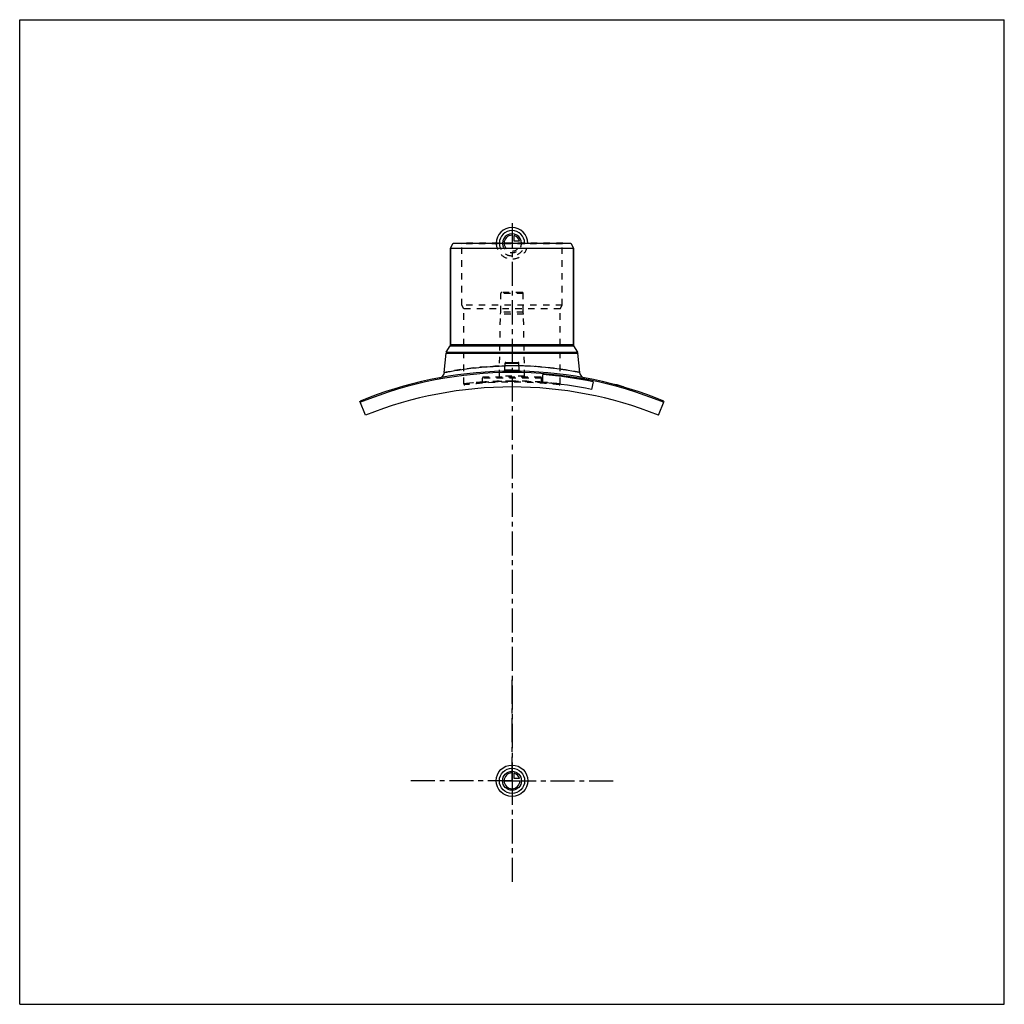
# Model space of a CAD drawing. Header units: millimetres. Extents: x 0 to 1000, y 0 to 1000.
import ezdxf

# ---------------------------------------------------------------- set-up
doc = ezdxf.new("R2010")
doc.units = ezdxf.units.MM
doc.header["$LTSCALE"] = 65.185185
doc.linetypes.add('CENTER', pattern=[0.6, 0.375, -0.075, 0.075, -0.075])
doc.linetypes.add('HIDDEN', pattern=[0.2, 0.1, -0.1])
doc.layers.get('0').update_dxf_attribs({"linetype": 'CONTINUOUS'})
for name, color, linetype in [('ACHSEN_S', 7, 'CONTINUOUS'), ('FASEN', 7, 'CONTINUOUS'), ('KOERPER', 7, 'CONTINUOUS'), ('KONST.EL_MIT_GEO', 7, 'CONTINUOUS'), ('KURVEN', 7, 'CONTINUOUS')]:
    doc.layers.add(name, color=color, linetype=linetype)

msp = doc.modelspace()

# ---------------------------------------------------------------- linework, layer by layer
at = {"color": 7, "linetype": 'Continuous'}
for p, q in [((0, 0), (0, 1000)), ((0, 1000), (1000, 1000)), ((1000, 0), (1000, 1000)), ((0, 0), (1000, 0))]:
    msp.add_line(p, q, dxfattribs=at)
at = {"layer": 'ACHSEN_S', "color": 2, "linetype": 'CENTER'}
msp.add_line((500, 793.2), (500, 206.8), dxfattribs=at)
at = {"layer": 'FASEN', "color": 7, "linetype": 'Continuous'}
for p, q in [((437.5, 768), (440.4, 773)), ((440.4, 773), (559.6, 773)), ((559.6, 773), (562.5, 768)), ((437.5, 768), (562.5, 768)), ((351.3, 598.3), (345.6, 612.6)), ((648.7, 598.3), (654.4, 612.6))]:
    msp.add_line(p, q, dxfattribs=at)
msp.add_arc((500, 236), 405.7, 67.7088, 112.2912, dxfattribs=at)
at = {"layer": 'KOERPER', "color": 7, "linetype": 'Continuous'}
for p, q in [((437.5, 670.2), (437.5, 768)), ((562.5, 670.2), (562.5, 768)), ((582.4, 632.2), (580.8, 624.4))]:
    msp.add_line(p, q, dxfattribs=at)
at = {"layer": 'KOERPER', "color": 8, "linetype": 'HIDDEN'}
for p, q in [((488.6, 703), (488.6, 722)), ((511.4, 703), (511.4, 722)), ((487.2, 638), (488.3, 701)), ((488.3, 701), (488.6, 703)), ((511.7, 701), (488.3, 701)), ((511.4, 703), (488.6, 703)), ((511.7, 701), (511.4, 703)), ((512.8, 638), (511.7, 701)), ((470, 631.7), (470, 636)), ((530, 631.7), (530, 636))]:
    msp.add_line(p, q, dxfattribs=at)
at = {"layer": 'KOERPER', "color": 2, "linetype": 'CENTER'}
for q in [(500, 332), (395, 227), (605, 227), (500, 122)]:
    msp.add_line((500, 227), q, dxfattribs=at)
at = {"layer": 'KOERPER', "color": 7, "linetype": 'Continuous'}
msp.add_arc((500, 227), 400, 68.1812, 111.8188, dxfattribs=at)
at = {"layer": 'KONST.EL_MIT_GEO', "color": 8, "linetype": 'HIDDEN'}
for p, q in [((448.9, 772.5), (448.4, 773)), ((551.6, 773), (448.4, 773)), ((448.9, 710), (448.9, 772.5)), ((551.1, 772.5), (448.9, 772.5)), ((551.1, 772.5), (551.6, 773)), ((551.1, 710), (551.1, 772.5)), ((511.4, 722), (488.6, 722)), ((510.3, 723), (489.6, 723)), ((451, 706.4), (448.9, 710)), ((551.1, 710), (448.9, 710)), ((549, 706.4), (551.1, 710)), ((451, 630.1), (451, 706.4)), ((549, 706.4), (451, 706.4)), ((549, 630.1), (549, 706.4)), ((530, 636), (470, 636)), ((529, 637), (471, 637)), ((512.8, 638), (487.2, 638)), ((605, 629.2), (605.1, 629.5)), ((605.1, 629.5), (605, 629.2)), ((605.1, 629.2), (605.2, 629.5)), ((605.5, 629.1), (605.6, 629.4)), ((605.8, 629), (605.9, 629.3)), ((606, 629), (606.1, 629.2)), ((606, 628.9), (606.1, 629.2)), ((606.2, 628.9), (606, 628.9)), ((606.2, 628.9), (606.3, 629.2)), ((606.4, 628.8), (606.5, 629.1)), ((606.5, 628.8), (606.5, 629.1)), ((606.7, 628.8), (606.8, 629.1)), ((606.8, 628.7), (606.9, 629)), ((607.7, 628.5), (607.8, 628.8)), ((607.8, 628.5), (607.9, 628.8)), ((607.9, 628.4), (607.9, 628.7)), ((608.2, 628.4), (608.3, 628.6)), ((608.7, 628.2), (608.8, 628.5)), ((608.9, 628.2), (608.9, 628.5)), ((608.9, 628.2), (609, 628.4)), ((609.5, 628), (609.6, 628.3)), ((609.7, 627.9), (609.8, 628.2)), ((609.7, 627.9), (609.8, 628.2)), ((611.1, 627.5), (611.2, 627.8)), ((611.6, 627.4), (611.7, 627.7)), ((611.6, 627.4), (611.7, 627.7)), ((611.7, 627.4), (611.8, 627.7)), ((611.9, 627.3), (612, 627.6)), ((612.1, 627.3), (612.1, 627.6)), ((612.4, 627.2), (612.5, 627.4)), ((612.5, 627.2), (612.5, 627.4)), ((612.6, 627.1), (612.6, 627.4))]:
    msp.add_line(p, q, dxfattribs=at)
at = {"layer": 'KONST.EL_MIT_GEO', "color": 7, "linetype": 'Continuous'}
for p, q in [((437.5, 768), (437.5, 670.2)), ((562.5, 768), (562.5, 670.2)), ((437.5, 670.2), (562.5, 670.2)), ((431.2, 641.7), (433, 661.2)), ((433, 661.2), (567, 661.2)), ((433.3, 662.2), (437.2, 668.9)), ((433.3, 662.2), (566.7, 662.2)), ((437.2, 668.9), (562.8, 668.9)), ((566.7, 662.2), (562.8, 668.9)), ((568.8, 641.7), (567, 661.2)), ((492.6, 643.9), (493, 651.1)), ((493, 651.1), (507, 651.1)), ((493.9, 652), (506.1, 652)), ((507.4, 643.9), (507, 651.1)), ((568.6, 641.7), (568.8, 641.7)), ((531.4, 631.4), (531.4, 639.5)), ((604.6, 629.6), (604.5, 629.3)), ((604.8, 629.3), (604.8, 629.6)), ((612.1, 627.3), (612.2, 627.5)), ((613, 627), (613.1, 627.3))]:
    msp.add_line(p, q, dxfattribs=at)
for points in [[(492.6, 643.9), (492.6, 643.8), (492.6, 643.8), (492.5, 643.7), (492.5, 643.6), (492.5, 643.6), (492.5, 643.5), (492.5, 643.4), (492.4, 643.4), (492.4, 643.3), (492.3, 643.3), (492.3, 643.2), (492.2, 643.2), (492.2, 643.1), (492.1, 643.1), (492.1, 643), (492, 643), (491.9, 643), (491.9, 643), (491.8, 642.9), (491.7, 642.9)], [(508.3, 642.9), (508.2, 642.9), (508.1, 643), (508.1, 643), (508, 643), (507.9, 643), (507.9, 643.1), (507.8, 643.1), (507.8, 643.2), (507.7, 643.2), (507.7, 643.3), (507.6, 643.3), (507.6, 643.4), (507.5, 643.4), (507.5, 643.5), (507.5, 643.6), (507.5, 643.6), (507.5, 643.7), (507.4, 643.8), (507.4, 643.8), (507.4, 643.9)]]:
    msp.add_lwpolyline(points, dxfattribs=at)
at = {"layer": 'KONST.EL_MIT_GEO', "color": 8, "linetype": 'HIDDEN'}
for points in [[(470, 631.7), (470, 631.7), (470, 631.6), (470, 631.6), (470, 631.5), (470, 631.4), (469.9, 631.4), (469.9, 631.3), (469.9, 631.3), (469.8, 631.2), (469.8, 631.1), (469.7, 631.1), (469.7, 631), (469.6, 631), (469.6, 630.9), (469.5, 630.9), (469.5, 630.9), (469.4, 630.8), (469.3, 630.8), (469.3, 630.8), (469.2, 630.8), (469.1, 630.8), (469.1, 630.8)], [(530.9, 630.8), (530.9, 630.8), (530.8, 630.8), (530.7, 630.8), (530.7, 630.8), (530.6, 630.8), (530.5, 630.9), (530.5, 630.9), (530.4, 630.9), (530.4, 631), (530.3, 631), (530.3, 631.1), (530.2, 631.1), (530.2, 631.2), (530.1, 631.3), (530.1, 631.3), (530.1, 631.4), (530, 631.4), (530, 631.5), (530, 631.6), (530, 631.6), (530, 631.7), (530, 631.7)]]:
    msp.add_lwpolyline(points, dxfattribs=at)
for centre, radius, start, end in [((489.6, 722), 1, 90, 180), ((510.3, 722), 1, 0, 90), ((500.1, 297.2), 351.3, 90.0195, 101.3061), ((500, 236), 407, 88.8168, 91.1832), ((491.6, 643.9), 0.995, 271.1857, 274.2911), ((491.6, 643.9), 0.995, 354.5118, 356.9854), ((500, 299.4), 349.1, 90, 91.18), ((500, 299.2), 349.3, 88.8203, 89.9996), ((508.4, 643.9), 0.994, 183.0142, 185.1905), ((508.4, 643.9), 0.995, 265.7092, 268.8143), ((500, 210.1), 422.9, 89.9991, 96.6534), ((452, 630.1), 1, 180, 276.7909), ((500, 227), 404.9, 83.2091, 96.7909), ((471, 636), 1, 90, 180), ((500, 209.9), 423, 90, 94.0686), ((486.2, 638), 1, 270, 359), ((500, 210), 423, 85.9313, 90.0001), ((513.8, 638), 1, 181, 270), ((529, 636), 1, 0, 90), ((500, 209.9), 423.1, 85.7423, 85.9311), ((500, 210.2), 422.7, 83.3463, 85.7426), ((548, 630.1), 1, 263.2091, 360)]:
    msp.add_arc(centre, radius, start, end, dxfattribs=at)
at = {"layer": 'KONST.EL_MIT_GEO', "color": 7, "linetype": 'Continuous'}
for centre, radius, start, end in [((435, 670.2), 2.5, 330, 360), ((565, 670.2), 2.5, 180, 210), ((435.4, 660.9), 2.5, 150, 175), ((564.6, 660.9), 2.5, 5, 30), ((493.9, 651), 1, 90, 177), ((506.1, 651), 1, 3, 90), ((500, 236), 407, 91.1832, 112.2897), ((425.3, 642.2), 6, 280.4249, 355), ((491.6, 643.9), 1, 271.1984, 356.9897), ((499.8, 297), 351.5, 78.7236, 88.803), ((508.4, 643.9), 1, 183.0103, 268.8016), ((500, 236), 407, 67.7103, 88.8168), ((574.7, 642.2), 6, 185, 259.5751), ((500, 236), 404.7, 78.25, 85.55), ((500, 236), 396.7, 78.25, 85.4601), ((500, 236), 407.3, 73.88, 75.1189)]:
    msp.add_arc(centre, radius, start, end, dxfattribs=at)
for points, knots in [([(431.2, 641.7), (431.6, 641.7), (432.5, 641.9), (434, 642.2), (437.1, 642.8), (442.1, 643.7), (449.6, 644.9), (458.7, 646.1), (473.3, 647.6), (484.8, 648.2), (492.8, 648.4)], [0, 0, 0, 0, 0.01917, 0.04293, 0.07583, 0.16755, 0.29072, 0.44088, 0.61296, 1, 1, 1, 1]), ([(491.6, 642.9), (491.6, 642.9), (491.6, 642.9), (491.7, 642.8), (491.7, 642.8)], [0, 0, 0, 0, 0.1911, 1, 1, 1, 1]), ([(491.7, 642.8), (491.7, 642.8), (491.8, 642.7), (492.2, 642.7), (492.7, 642.6), (493.5, 642.5), (494.6, 642.4), (495.8, 642.3), (497.6, 642.3), (499, 642.3), (500, 642.3)], [0, 0, 0, 0, 0.01856, 0.04427, 0.11719, 0.21739, 0.34204, 0.48739, 0.64895, 1, 1, 1, 1]), ([(492.6, 643.9), (492.6, 643.8), (492.6, 643.8), (492.7, 643.7), (492.9, 643.6), (493.2, 643.6), (493.5, 643.5), (494, 643.5), (494.8, 643.4), (495.9, 643.3), (497.2, 643.2), (498.6, 643.2), (499.5, 643.2), (500, 643.2)], [0, 0, 0, 0, 0.01057, 0.02741, 0.05242, 0.08596, 0.12796, 0.17814, 0.30131, 0.45109, 0.62191, 0.80724, 1, 1, 1, 1]), ([(500, 643.2), (500.5, 643.2), (501.4, 643.2), (502.8, 643.2), (504.1, 643.3), (505.2, 643.4), (506, 643.5), (506.5, 643.5), (506.8, 643.6), (507.1, 643.6), (507.3, 643.7), (507.4, 643.8), (507.4, 643.8), (507.4, 643.9)], [0, 0, 0, 0, 0.19276, 0.37809, 0.54891, 0.69869, 0.82186, 0.87204, 0.91404, 0.94758, 0.97259, 0.98943, 1, 1, 1, 1]), ([(500, 642.3), (500.5, 642.3), (501.5, 642.3), (503, 642.3), (504.4, 642.3), (505.6, 642.4), (506.6, 642.5), (507.3, 642.6), (507.8, 642.7), (508, 642.7), (508.2, 642.8), (508.3, 642.8), (508.4, 642.8)], [0, 0, 0, 0, 0.18294, 0.35967, 0.52423, 0.6711, 0.79544, 0.89329, 0.93133, 0.9618, 0.9846, 1, 1, 1, 1]), ([(508.4, 642.8), (508.4, 642.8), (508.4, 642.9), (508.4, 642.9), (508.4, 642.9)], [0, 0, 0, 0, 0.29954, 1, 1, 1, 1])]:
    msp.add_open_spline(points, degree=3, knots=knots, dxfattribs=at)
at = {"layer": 'KONST.EL_MIT_GEO', "color": 8, "linetype": 'HIDDEN'}
for points, knots in [([(500, 642.3), (499.5, 642.3), (498.4, 642.3), (496.8, 642.3), (495.4, 642.4), (494.1, 642.4), (493.1, 642.5), (492.3, 642.6), (491.9, 642.7), (491.7, 642.8), (491.6, 642.9), (491.6, 642.9)], [0, 0, 0, 0, 0.19282, 0.37821, 0.54911, 0.69902, 0.82239, 0.9148, 0.97346, 0.99015, 1, 1, 1, 1]), ([(500, 643.9), (499.5, 643.9), (498.6, 643.9), (497.2, 643.9), (495.9, 643.9), (494.8, 643.9), (494, 643.9), (493.5, 643.9), (493.2, 643.9), (492.9, 643.9), (492.7, 643.9), (492.6, 643.9), (492.6, 643.9), (492.6, 643.9)], [0, 0, 0, 0, 0.19503, 0.38256, 0.55542, 0.70697, 0.83136, 0.88184, 0.92382, 0.95691, 0.98077, 0.99518, 1, 1, 1, 1]), ([(492.6, 643.9), (492.6, 643.9), (492.6, 643.9), (492.7, 643.9), (492.9, 643.9), (493.2, 643.9), (493.5, 643.9), (494, 643.9), (494.8, 643.9), (495.9, 643.9), (497.2, 643.9), (498.6, 643.9), (499.5, 643.9), (500, 643.9)], [0, 0, 0, 0, 0.00482, 0.01923, 0.04309, 0.07618, 0.11816, 0.16863, 0.29303, 0.44458, 0.61744, 0.80497, 1, 1, 1, 1]), ([(568.8, 641.7), (568.6, 641.7), (568.2, 641.8), (567.2, 642), (565.5, 642.3), (563.3, 642.7), (560.4, 643.2), (555.4, 644.1), (547.9, 645.2), (537.6, 646.5), (521.5, 648), (508.8, 648.5), (500, 648.5)], [0, 0, 0, 0, 0.00495, 0.01972, 0.04413, 0.07786, 0.12052, 0.17161, 0.29678, 0.44828, 0.62034, 1, 1, 1, 1]), ([(500, 643.9), (500.5, 643.9), (501.4, 643.9), (502.8, 643.9), (504.1, 643.9), (505.2, 643.9), (506, 643.9), (506.5, 643.9), (506.8, 643.9), (507.1, 643.9), (507.3, 643.9), (507.4, 643.9), (507.4, 643.9), (507.4, 643.9)], [0, 0, 0, 0, 0.19503, 0.38256, 0.55542, 0.70697, 0.83136, 0.88184, 0.92382, 0.95691, 0.98077, 0.99518, 1, 1, 1, 1]), ([(470, 631.9), (467.3, 631.7), (462.7, 631.3), (456.8, 630.7), (453.1, 630.3), (451.4, 630.1), (451, 630.1)], [0, 0, 0, 0, 0.41923, 0.73583, 0.93302, 1, 1, 1, 1]), ([(500, 632.9), (498, 632.9), (494.2, 632.9), (488.7, 632.8), (484.3, 632.6), (481, 632.5), (478.9, 632.3), (476.9, 632.2), (475.1, 632.1), (473.6, 632), (472.5, 631.9), (471.8, 631.9), (471.3, 631.9), (470.9, 631.8), (470.6, 631.8), (470.3, 631.8), (470.2, 631.8), (470.1, 631.8), (470, 631.8), (470, 631.8), (470, 631.7), (470, 631.7)], [0, 0, 0, 0, 0.19496, 0.38243, 0.55522, 0.63403, 0.70674, 0.77266, 0.83116, 0.88167, 0.9237, 0.9414, 0.95683, 0.96995, 0.98073, 0.98915, 0.99517, 0.99728, 0.99879, 0.9997, 1, 1, 1, 1]), ([(470, 631.7), (470.2, 631.8), (471, 631.8), (472.6, 632), (475.4, 632.1), (479.1, 632.4), (483.5, 632.6), (490.6, 632.9), (496.2, 632.9), (500, 632.9)], [0, 0, 0, 0, 0.01927, 0.0763, 0.16884, 0.29327, 0.44478, 0.61758, 1, 1, 1, 1]), ([(500, 632.9), (506.3, 632.9), (517.8, 632.7), (531.4, 631.8), (540.2, 631), (544.7, 630.6), (547.4, 630.3), (548.7, 630.1), (549, 630.1)], [0, 0, 0, 0, 0.38213, 0.7063, 0.8308, 0.92349, 0.98067, 1, 1, 1, 1]), ([(530, 631.7), (529.8, 631.8), (529, 631.8), (527.4, 632), (524.6, 632.1), (520.9, 632.4), (516.5, 632.6), (509.4, 632.9), (503.8, 632.9), (500, 632.9)], [0, 0, 0, 0, 0.01927, 0.0763, 0.16884, 0.29327, 0.44478, 0.61758, 1, 1, 1, 1]), ([(500, 632.9), (502, 632.9), (505.8, 632.9), (511.3, 632.8), (515.7, 632.6), (519, 632.5), (521.1, 632.3), (523.1, 632.2), (524.9, 632.1), (526.4, 632), (527.5, 631.9), (528.2, 631.9), (528.7, 631.9), (529.1, 631.8), (529.4, 631.8), (529.7, 631.8), (529.8, 631.8), (529.9, 631.8), (530, 631.8), (530, 631.8), (530, 631.7), (530, 631.7)], [0, 0, 0, 0, 0.19496, 0.38243, 0.55522, 0.63403, 0.70674, 0.77266, 0.83116, 0.88167, 0.9237, 0.9414, 0.95683, 0.96995, 0.98073, 0.98915, 0.99517, 0.99728, 0.99879, 0.9997, 1, 1, 1, 1])]:
    msp.add_open_spline(points, degree=3, knots=knots, dxfattribs=at)
msp.add_open_spline([(508.4, 642.9), (508.4, 642.9), (508.4, 642.9), (508.4, 642.8)], degree=3, dxfattribs=at)
at = {"layer": 'KURVEN', "color": 40, "linetype": 'Continuous'}
for p, q in [((500, 782.6), (500, 773)), ((502.2, 775.2), (502.2, 780.7)), ((507.7, 775.2), (502.2, 775.2)), ((500, 236.6), (500, 227)), ((502.2, 229.2), (502.2, 234.7)), ((490.4, 227), (508, 227)), ((507.7, 229.2), (502.2, 229.2))]:
    msp.add_line(p, q, dxfattribs=at)
at = {"layer": 'KURVEN', "color": 8, "linetype": 'HIDDEN'}
msp.add_line((490.4, 773), (508, 773), dxfattribs=at)
at = {"layer": 'KURVEN', "color": 40, "linetype": 'Continuous'}
for radius in [16, 12.8, 9.6]:
    msp.add_circle((500, 227), radius, dxfattribs=at)
for centre, radius, start, end in [((500, 773), 16, 0, 180), ((500, 773), 12.8, 0, 180), ((500, 773), 9.6, 0, 180.0001), ((500, 773), 8, 90, 180.0001), ((500, 773), 8, 15.962, 74.038), ((500, 227), 8, 90, 360), ((500, 227), 8, 15.962, 74.038)]:
    msp.add_arc(centre, radius, start, end, dxfattribs=at)
at = {"layer": 'KURVEN', "color": 8, "linetype": 'HIDDEN'}
for radius, start in [(16, 180), (12.8, 180), (9.6, 180.0001), (8, 180.0001)]:
    msp.add_arc((500, 773), radius, start, 360, dxfattribs=at)

doc.saveas('drawing.dxf')
